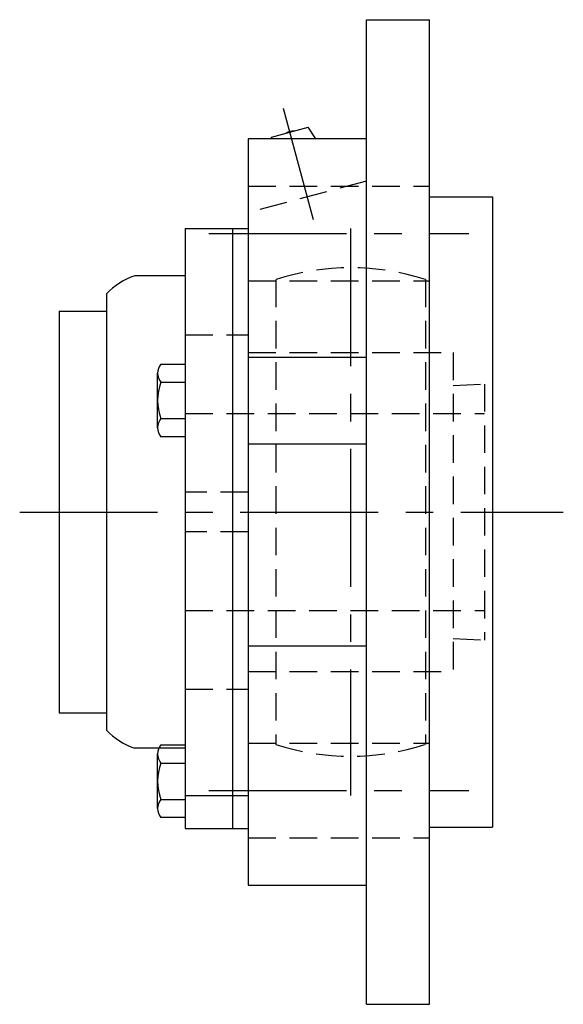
# Model space of a CAD drawing. Extents: x -68 to 156, y -68 to 157.
# Tile 8 of 9: x 88 to 156, y -62 to 63. Entities that reach past the tile are written whole.
import ezdxf

# ---------------------------------------------------------------- set-up
doc = ezdxf.new("R2010")
doc.units = 0
doc.header["$LTSCALE"] = 14
doc.linetypes.add('CENTER', pattern=[2, 1.25, -0.25, 0.25, -0.25])
doc.linetypes.add('HIDDEN', pattern=[0.375, 0.25, -0.125])
doc.layers.get('0').update_dxf_attribs({"linetype": 'CONTINUOUS'})
doc.layers.add('CENTER', color=1, linetype='CENTER')
doc.layers.add('HIDDEN', color=3, linetype='HIDDEN')

msp = doc.modelspace()

# ---------------------------------------------------------------- linework, layer by layer
for p, q in [((131.5, 62.5), (139.5, 62.5)), ((139.5, -62.5), (139.5, 62.5)), ((131.5, -62.5), (131.5, 62.5)), ((119.48, 47.6), (124.12, 48.84)), ((125.1, 47.36), (124.12, 48.84)), ((119.47, 47.36), (119.48, 47.6)), ((116.5, 47.36), (116.5, -47.36)), ((131.5, 47.36), (116.5, 47.36)), ((139.5, 40), (147.5, 40)), ((147.5, 40), (147.5, -40)), ((108.5, 36), (108.5, -40.18)), ((108.5, 36), (116.5, 36)), ((114.5, 36), (114.5, -40.18)), ((108.5, 30), (102.13, 30)), ((98.5, 27.69), (98.5, -27.69)), ((92.5, 25.5), (92.5, -25.5)), ((92.5, 25.5), (98.5, 25.5)), ((105.42, 18.78), (108.5, 18.78)), ((116.5, 19.64), (131.5, 19.64)), ((105, 10.7), (105, 17.62)), ((105.42, 16.47), (108.5, 16.47)), ((105.42, 11.85), (108.5, 11.85)), ((108.5, 9.54), (105.42, 9.54)), ((116.5, 8.67), (131.5, 8.67)), ((116.5, -17.01), (131.5, -17.01)), ((92.5, -25.5), (98.5, -25.5)), ((108.5, -30), (102.13, -30)), ((105.42, -29.56), (108.5, -29.56)), ((105, -37.65), (105, -30.72)), ((105.42, -31.87), (108.5, -31.87)), ((108.5, -36), (116.5, -36)), ((105.42, -36.49), (108.5, -36.49)), ((108.5, -38.8), (105.42, -38.8)), ((139.5, -40), (147.5, -40)), ((108.5, -40.18), (116.5, -40.18)), ((116.5, -47.36), (131.5, -47.36)), ((131.5, -62.5), (139.5, -62.5))]:
    msp.add_line(p, q)
for centre, radius, start, end in [((122.19, 46.78), 1.59, 84.555, 125.445), ((105, 21.47), 9, 108.5932, 136.2383), ((106.81, 17.62), 1.81, 140.463, 219.537), ((111.63, 14.16), 6.63, 159.6253, 200.3747), ((106.81, 10.7), 1.81, 140.463, 219.537), ((105, -21.47), 9, 223.7617, 251.4068), ((106.81, -30.72), 1.81, 140.463, 219.537), ((111.63, -34.18), 6.63, 159.6253, 200.3747), ((106.81, -37.65), 1.81, 140.463, 219.537)]:
    msp.add_arc(centre, radius, start, end)
at = {"layer": 'CENTER'}
for p, q in [((124.78, 37.11), (121, 51.21)), ((111.5, 35.36), (144.5, 35.36)), ((129.5, 36), (129.5, -36)), ((87.5, 0), (156.5, 0)), ((111.5, -35.36), (144.5, -35.36))]:
    msp.add_line(p, q, dxfattribs=at)
at = {"layer": 'HIDDEN'}
for p, q in [((131.5, 42.02), (116.5, 38)), ((116.5, 41.36), (139.5, 41.36)), ((116.5, 29.36), (139.5, 29.36)), ((120, 29.51), (120, -29.51)), ((139, 29.51), (139, -29.51)), ((108.5, 22.5), (116.5, 22.5)), ((108.5, 22.5), (108.5, -22.5)), ((116.5, 22.5), (116.5, -22.5)), ((116.5, 20.25), (142.5, 20.25)), ((142.5, 20.25), (142.5, -20.25)), ((142.5, 16.08), (146.5, 16.25)), ((146.5, 16.25), (146.5, -16.25)), ((108.5, 12.5), (146.5, 12.5)), ((116.5, 2.5), (108.5, 2.5)), ((116.5, -2.5), (108.5, -2.5)), ((108.5, -12.5), (146.5, -12.5)), ((142.5, -16.08), (146.5, -16.25)), ((116.5, -20.25), (142.5, -20.25)), ((108.5, -22.5), (116.5, -22.5)), ((116.5, -29.36), (139.5, -29.36)), ((116.5, -41.36), (139.5, -41.36))]:
    msp.add_line(p, q, dxfattribs=at)
for start, end in [(72.1545, 107.8455), (252.1545, 287.8455)]:
    msp.add_arc((129.5, 0), 31, start, end, dxfattribs=at)

doc.saveas('drawing.dxf')
